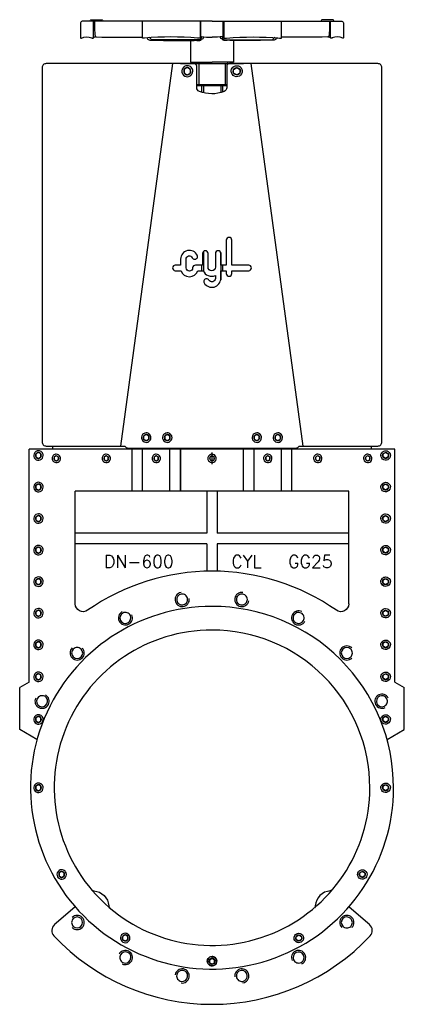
# Model space of a CAD drawing. Extents: x 163 to 894, y 92 to 1965.
import ezdxf

# ---------------------------------------------------------------- set-up
doc = ezdxf.new("R2010")
doc.units = 0
doc.header["$LTSCALE"] = 25
doc.header["$MEASUREMENT"] = 0
doc.linetypes.add('CENTRO', pattern=[2, 1.25, -0.25, 0.25, -0.25])
doc.layers.add('CYL-XDF600A', color=7, linetype='CONTINUOUS')
doc.styles.get("Standard").update_dxf_attribs({"font": 'complex.shx', "height": 6})

msp = doc.modelspace()

# ---------------------------------------------------------------- linework, layer by layer
at = {"layer": 'CYL-XDF600A'}
for p, q in [((503.2, 1882.3), (503.2, 1842.3)), ((553.2, 1882.3), (553.2, 1842.3))]:
    msp.add_line(p, q, dxfattribs=at)
for points in [[(528.2, 1962.3), (281.2, 1962.3, 0.276984), (278.2, 1958.1), (278.2, 1931.3, 0.414214), (279.2, 1930.3), (279.6, 1930.3, 0.101677), (279.8, 1930.4, -0.198744), (299.8, 1930.6, 0.304382), (300.3, 1930.3), (302.1, 1930.3, 0.388879), (302.6, 1930.8), (302.8, 1933.2), (302.8, 1962.3)], [(296.1, 1962.3, -0.414214), (299.1, 1965.3), (318.1, 1965.3, -0.414214), (321.1, 1962.3)], [(304.8, 1962.3, 0.06282), (306.3, 1933.9, 0.304013), (308, 1932.5, -0.00941), (307.4, 1932.6)], [(505.4, 1962.3), (505.4, 1930.8, -0.414214), (504.9, 1930.3), (500.6, 1930.3, -0.096651), (500.4, 1930.4, 0.04266), (400, 1930.3, -0.097092), (399.8, 1930.3), (396.3, 1930.3, -0.414214), (395.8, 1930.8), (395.8, 1962.3)], [(507.8, 1933.5, -0.290358), (506.9, 1934.4, -0.0766), (506.8, 1937.2), (506.8, 1962.3)], [(528.2, 1962.3), (775.2, 1962.3, -0.276984), (778.2, 1958.1), (778.2, 1931.3, -0.414214), (777.2, 1930.3), (776.8, 1930.3, -0.101677), (776.6, 1930.4, 0.198744), (756.5, 1930.6, -0.304382), (756, 1930.3), (754.2, 1930.3, -0.388879), (753.7, 1930.8), (753.5, 1933.2), (753.5, 1962.3)], [(548.6, 1933.5, 0.290358), (549.4, 1934.4, 0.0766), (549.5, 1937.2), (549.5, 1962.3)], [(550.9, 1962.3), (550.9, 1930.8, 0.414214), (551.4, 1930.3), (555.7, 1930.3, 0.096651), (555.9, 1930.4, -0.04266), (656.3, 1930.3, 0.097092), (656.5, 1930.3), (660, 1930.3, 0.414214), (660.5, 1930.8), (660.5, 1962.3)], [(760.2, 1962.3, 0.414214), (757.2, 1965.3), (738.2, 1965.3, 0.414214), (735.2, 1962.3)], [(751.5, 1962.3, -0.06282), (750, 1933.9, -0.304013), (748.3, 1932.5, 0.00941), (748.9, 1932.6)], [(307.4, 1932.6, 0.28363), (302.5, 1930.5)], [(308, 1932.5, 0.008364), (395.8, 1932.4)], [(404.1, 1931.7, 0.368822), (412.9, 1926.3, 0.009634), (505.6, 1926.2, 0.340917), (506.5, 1927.1), (507.4, 1933.5)], [(506.9, 1929.8, 0.065187), (505.4, 1927.5, -0.262185), (505, 1927.2, -0.009121), (412.8, 1927.4, -0.258135), (412.5, 1927.6, 0.068298), (410.9, 1930.1), (409, 1932.4)], [(499.4, 1925.8, 0.03192), (506.6, 1926.2, 0.340917), (507.5, 1927.1), (508.4, 1933.3)], [(507.8, 1933.5, 0.358558), (506.6, 1933), (505.3, 1930.6)], [(507.5, 1927.1, -0.279586), (509.2, 1929.1, -0.094571), (510, 1929.2, 0.353247), (512, 1930.7, -0.076499), (512.7, 1932.4)], [(507.7, 1933.5, 0.036956), (528.2, 1932)], [(548.6, 1933.5, -0.036956), (528.2, 1932)], [(548.8, 1927.1, 0.279586), (547.2, 1929.1, 0.094571), (546.3, 1929.2, -0.353247), (544.4, 1930.7, 0.076499), (543.6, 1932.4)], [(556.9, 1925.8, -0.03192), (549.7, 1926.2, -0.340917), (548.8, 1927.1), (547.9, 1933.3)], [(548.6, 1933.5, -0.358558), (549.7, 1933), (551, 1930.6)], [(652.2, 1931.7, -0.368822), (643.4, 1926.3, -0.009634), (550.7, 1926.2, -0.340917), (549.8, 1927.1), (548.9, 1933.5)], [(549.4, 1929.8, -0.065187), (550.9, 1927.5, 0.262185), (551.3, 1927.2, 0.009121), (643.5, 1927.4, 0.258135), (643.9, 1927.6, -0.068298), (645.4, 1930.1), (647.3, 1932.4)], [(748.3, 1932.5, -0.008364), (660.5, 1932.4)], [(748.9, 1932.6, -0.28363), (753.8, 1930.5)], [(688, 1150.3, 0.356394), (692.9, 1154.3), (843.2, 1154.3, 0.414214), (851.2, 1162.3), (851.2, 1873.8, 0.414214), (843.2, 1881.8), (602.7, 1881.8), (561.2, 1881.8, 0.414214), (556.2, 1876.8), (556.2, 1836, -0.310868), (551, 1828.6, -0.189626), (504.2, 1829, -0.305615), (499.2, 1836.4), (499.2, 1876.8, 0.414214), (494.2, 1881.8), (453.7, 1881.8), (213.2, 1881.8, 0.414214), (205.2, 1873.8), (205.2, 1162.3, 0.414214), (213.2, 1154.3), (363.4, 1154.3, 0.356394), (368.3, 1150.3), (688, 1150.3)], [(481.2, 1877.8, 2.414214), (491.7, 1867.3, 0.414214), (481.2, 1877.8)], [(575.2, 1877.8, -2.414214), (564.7, 1867.3, -0.414214), (575.2, 1877.8)], [(788.2, 854, -0.606896), (764.6, 841.8, 0.153975), (528.2, 916.3, 0.153975), (291.8, 841.8, -0.606896), (268.2, 854)], [(469.3, 875.7, 2.382777), (484.8, 864.2, -107.398096)], [(469.8, 872.7, 2.387391), (481.8, 863.8, 0.418867), (469.8, 872.7, 0.418867)], [(587, 875.7, 2.382777), (598.2, 860, -107.398096)], [(586.5, 872.7, 2.387391), (595.2, 860.6, 0.418867), (586.5, 872.7, 0.418867)], [(528.2, 849.3, 2.414214), (873.2, 504.3, 0.414214), (528.2, 849.3, 0.414214)], [(357.5, 839.3, 2.382777), (375.7, 833.2, -107.398096)], [(358.8, 836.7, 2.387391), (373, 831.9, 0.418867), (358.8, 836.7, 0.418867)], [(698.9, 839.3, 2.382777), (704.6, 821, -107.398096)], [(697.5, 836.7, 2.387391), (702, 822.4, 0.418867), (697.5, 836.7, 0.418867)], [(262.3, 770.2, 2.382777), (281.6, 770, -107.398096)], [(264.4, 768.1, 2.387391), (279.4, 768, 0.418867), (264.4, 768.1, 0.418867)], [(794, 770.2, 2.382777), (793.9, 750.9, -107.398096)], [(791.9, 768.1, 2.387391), (791.8, 753.1, 0.418867), (791.9, 768.1, 0.418867)], [(193.1, 675, 2.382777), (211.5, 680.8, -107.398096)], [(195.8, 673.7, 2.387391), (210.1, 678.2, 0.418867), (195.8, 673.7, 0.418867)], [(863.2, 675, 2.382777), (857.1, 656.8, -107.398096)], [(860.5, 673.7, 2.387391), (855.8, 659.5, 0.418867), (860.5, 673.7, 0.418867)], [(299.8, 309.8, 0.206846), (303.4, 308, -0.38564), (331.8, 279.5, 0.206846), (333.6, 276, 0.206846)], [(756.5, 309.8, -0.206846), (753, 308, 0.38564), (724.5, 279.5, -0.206846), (722.7, 276, -0.206846)], [(267.8, 278), (232, 246.9), (228.8, 244.1, 0.425327), (227.7, 222.5, 0.433098), (828.7, 222.5, 0.425327), (827.6, 244.1), (824.3, 246.9), (788.5, 278)], [(264.4, 240.6, 2.387391), (264.5, 255.5, 0.418867), (264.4, 240.6, 0.418867)], [(262.3, 238.5, 2.382777), (262.5, 257.7, -107.398096)], [(794, 238.5, 2.382777), (774.8, 238.6, -107.398096)], [(791.9, 240.6, 2.387391), (776.9, 240.7, 0.418867), (791.9, 240.6, 0.418867)], [(357.5, 169.3, 2.382777), (351.7, 187.7, -107.398096)], [(358.8, 172, 2.387391), (354.3, 186.3, 0.418867), (358.8, 172, 0.418867)], [(698.9, 169.3, 2.382777), (680.6, 175.4, -107.398096)], [(697.5, 172, 2.387391), (683.3, 176.7, 0.418867), (697.5, 172, 0.418867)], [(469.3, 133, 2.382777), (458.2, 148.7, -107.398096)], [(469.8, 135.9, 2.387391), (461.1, 148.1, 0.418867), (469.8, 135.9, 0.418867)], [(587, 133, 2.382777), (571.5, 144.4, -107.398096)], [(586.5, 135.9, 2.387391), (574.5, 144.8, 0.418867), (586.5, 135.9, 0.418867)]]:
    msp.add_lwpolyline(points, format="xyb", dxfattribs=at)
for points in [[(487.2, 1926), (487.2, 1884.3), (528.2, 1884.3)], [(569.2, 1926), (569.2, 1884.3), (528.2, 1884.3)], [(355.1, 1154.3), (453.7, 1881.8)], [(468.2, 1882.3), (588.2, 1882.3)], [(468.2, 1881.8), (468.2, 1882.3)], [(481.2, 1874.2), (475.2, 1870.8), (475.2, 1863.9), (481.2, 1860.5), (487.1, 1863.9), (487.1, 1870.8), (481.2, 1874.2)], [(498.7, 1884.3), (498.7, 1882.3)], [(557.7, 1884.3), (557.7, 1882.3)], [(575.2, 1874.2), (581.1, 1870.8), (581.1, 1863.9), (575.2, 1860.5), (569.2, 1863.9), (569.2, 1870.8), (575.2, 1874.2)], [(588.2, 1881.8), (588.2, 1882.3)], [(701.2, 1154.3), (602.7, 1881.8)], [(499.2, 1842.3), (556.2, 1842.3)], [(499.2, 1840.3), (556.2, 1840.3)], [(508.2, 1840.3), (508.2, 1827.5)], [(511.7, 1840.3), (511.7, 1826.5)], [(544.7, 1840.3), (544.7, 1826.5)], [(548.2, 1840.3), (548.2, 1827.5)], [(511.7, 1524.2), (511.7, 1487.4)], [(544.7, 1522.2), (544.7, 1470.3)], [(508.2, 1498.4), (508.2, 1487.9)], [(548.2, 1498.4), (548.2, 1487.9)], [(875.7, 1148.3), (180.7, 1148.3)], [(180.7, 705.3), (180.7, 1148.3)], [(225.2, 1154.3), (225.2, 1148.3)], [(376.2, 1068.3), (376.2, 1150.3)], [(396.2, 1068.3), (396.2, 1148.3)], [(448.2, 1068.3), (448.2, 1148.3)], [(468.2, 1068.3), (468.2, 1150.3)], [(469.2, 1068.3), (469.2, 1150.3)], [(588.2, 1068.3), (588.2, 1150.3)], [(608.2, 1068.3), (608.2, 1148.3)], [(660.2, 1068.3), (660.2, 1148.3)], [(680.2, 1068.3), (680.2, 1150.3)], [(831.2, 1148.3), (831.2, 1154.3)], [(875.7, 705.3), (875.7, 1148.3)], [(788.2, 1068.3), (268.2, 1068.3)], [(268.2, 854), (268.2, 1068.3)], [(518.2, 1068.3), (518.2, 988.3)], [(538.2, 1068.3), (538.2, 988.3)], [(788.2, 854), (788.2, 1068.3)], [(518.2, 988.3), (268.2, 988.3)], [(788.2, 988.3), (538.2, 988.3)], [(518.2, 968.3), (268.2, 968.3)], [(518.2, 968.3), (518.2, 916.2)], [(788.2, 968.3), (538.2, 968.3)], [(538.2, 968.3), (538.2, 916.2)], [(180.7, 705.3), (162.7, 694.9)], [(162.7, 614.9), (162.7, 694.9)], [(875.7, 705.3), (893.7, 694.9)], [(893.7, 614.9), (893.7, 694.9)], [(195.5, 596), (162.7, 614.9)], [(860.8, 596), (893.7, 614.9)]]:
    msp.add_lwpolyline(points, dxfattribs=at)
for points in [[(481.2, 1874.2, 2.414214), (488, 1867.3, 0.414214)], [(575.2, 1874.2, -2.414214), (568.3, 1867.3, -0.414214)], [(565.8, 1487.9), (593.1, 1487.9), (597.9, 1487.9, 1), (597.9, 1498.4), (593.1, 1498.4), (565.8, 1498.4), (565.8, 1545.9, 1), (555.4, 1545.9), (555.4, 1498.4), (544.9, 1498.4), (544.9, 1520.6, 1), (534.5, 1520.6), (534.5, 1494.5, -1), (520.6, 1494.5), (520.6, 1520.6, 1), (510.2, 1520.6), (510.2, 1498.4), (496.6, 1498.4, 0.414214), (491.4, 1493.1, -1), (478.9, 1493.1), (478.9, 1509.8, -0.794623), (490.7, 1512.5, 1), (500.1, 1517.1, 0.794623), (468.5, 1509.8), (468.5, 1498.4), (458.4, 1498.4, 1), (458.4, 1487.9), (469.3, 1487.9, 0.722745), (501, 1487.9), (511.5, 1487.9, 0.419737), (534.5, 1478.6), (534.5, 1473.2, -0.767176), (522.3, 1470, 1), (513.2, 1464.7, 0.767176), (544.9, 1473.2), (544.9, 1487.9), (555.4, 1487.9), (555.4, 1482.4, 1), (565.8, 1482.4)], [(403.2, 1179.3, 2.414214), (412.2, 1170.3, 0.414214)], [(403.2, 1176, 2.414214), (408.9, 1170.3, 0.414214)], [(443.2, 1179.3, 2.414214), (452.2, 1170.3, 0.414214)], [(443.2, 1176, 2.414214), (448.9, 1170.3, 0.414214)], [(613.2, 1179.3, 2.414214), (622.2, 1170.3, 0.414214)], [(613.2, 1176, 2.414214), (618.9, 1170.3, 0.414214)], [(653.2, 1179.3, 2.414214), (662.2, 1170.3, 0.414214)], [(653.2, 1176, 2.414214), (658.9, 1170.3, 0.414214)], [(198.2, 1145.3, 2.414214), (207.2, 1136.3, 0.414214)], [(858.2, 1145.3, -2.414214), (849.2, 1136.3, -0.414214)], [(198.2, 1142, 2.414214), (203.9, 1136.3, 0.414214)], [(224.2, 1130.8, 2.414214), (232.2, 1138.8, 0.414214)], [(227.6, 1130.8, 2.414214), (232.2, 1135.4, 0.414214)], [(319.2, 1130.8, 2.414214), (327.2, 1138.8, 0.414214)], [(322.6, 1130.8, 2.414214), (327.2, 1135.4, 0.414214)], [(414.2, 1130.8, 2.414214), (422.2, 1138.8, 0.414214)], [(417.6, 1130.8, 2.414214), (422.2, 1135.4, 0.414214)], [(520.2, 1130.8, 2.414214), (528.2, 1138.8, 0.414214)], [(523.6, 1130.8, 2.414214), (528.2, 1135.4, 0.414214)], [(626.2, 1130.8, 2.414214), (634.2, 1138.8, 0.414214)], [(629.6, 1130.8, 2.414214), (634.2, 1135.4, 0.414214)], [(721.2, 1130.8, 2.414214), (729.2, 1138.8, 0.414214)], [(724.6, 1130.8, 2.414214), (729.2, 1135.4, 0.414214)], [(816.2, 1130.8, 2.414214), (824.2, 1138.8, 0.414214)], [(819.6, 1130.8, 2.414214), (824.2, 1135.4, 0.414214)], [(858.2, 1142, -2.414214), (852.4, 1136.3, -0.414214)], [(198.2, 1085.3, 2.414214), (207.2, 1076.3, 0.414214)], [(198.2, 1082, 2.414214), (203.9, 1076.3, 0.414214)], [(858.2, 1085.3, -2.414214), (849.2, 1076.3, -0.414214)], [(858.2, 1082, -2.414214), (852.4, 1076.3, -0.414214)], [(198.2, 1025.3, 2.414214), (207.2, 1016.3, 0.414214)], [(198.2, 1022, 2.414214), (203.9, 1016.3, 0.414214)], [(858.2, 1025.3, -2.414214), (849.2, 1016.3, -0.414214)], [(858.2, 1022, -2.414214), (852.4, 1016.3, -0.414214)], [(198.2, 965.3, 2.414214), (207.2, 956.3, 0.414214)], [(198.2, 962, 2.414214), (203.9, 956.3, 0.414214)], [(858.2, 965.3, -2.414214), (849.2, 956.3, -0.414214)], [(858.2, 962, -2.414214), (852.4, 956.3, -0.414214)], [(198.2, 905.3, 2.414214), (207.2, 896.3, 0.414214)], [(198.2, 902, 2.414214), (203.9, 896.3, 0.414214)], [(858.2, 905.3, -2.414214), (849.2, 896.3, -0.414214)], [(858.2, 902, -2.414214), (852.4, 896.3, -0.414214)], [(198.2, 845.3, 2.414214), (207.2, 836.3, 0.414214)], [(858.2, 845.3, -2.414214), (849.2, 836.3, -0.414214)], [(198.2, 842, 2.414214), (203.9, 836.3, 0.414214)], [(858.2, 842, -2.414214), (852.4, 836.3, -0.414214)], [(528.2, 804.3, 2.414214), (828.2, 504.3, 0.414214)], [(198.2, 785.3, 2.414214), (207.2, 776.3, 0.414214)], [(198.2, 782, 2.414214), (203.9, 776.3, 0.414214)], [(858.2, 785.3, -2.414214), (849.2, 776.3, -0.414214)], [(858.2, 782, -2.414214), (852.4, 776.3, -0.414214)], [(198.2, 724.3, 2.414214), (207.2, 715.3, 0.414214)], [(198.2, 721, 2.414214), (203.9, 715.3, 0.414214)], [(858.2, 724.3, -2.414214), (849.2, 715.3, -0.414214)], [(858.2, 721, -2.414214), (852.4, 715.3, -0.414214)], [(198.2, 643.3, 2.414214), (207.2, 634.3, 0.414214)], [(198.2, 640, 2.414214), (203.9, 634.3, 0.414214)], [(858.2, 643.3, -2.414214), (849.2, 634.3, -0.414214)], [(858.2, 640, -2.414214), (852.4, 634.3, -0.414214)], [(198.2, 513.3, 2.414214), (207.2, 504.3, 0.414214)], [(198.2, 510, 2.414214), (203.9, 504.3, 0.414214)], [(858.2, 513.3, -2.414214), (849.2, 504.3, -0.414214)], [(858.2, 510, -2.414214), (852.4, 504.3, -0.414214)], [(242.4, 348.3, 2.414214), (251.4, 339.3, 0.414214)], [(242.4, 345, 2.414214), (248.1, 339.3, 0.414214)], [(813.9, 348.3, -2.414214), (804.9, 339.3, -0.414214)], [(813.9, 345, -2.414214), (808.2, 339.3, -0.414214)], [(363.2, 227.5, 2.414214), (372.2, 218.5, 0.414214)], [(693.2, 227.5, -2.414214), (684.2, 218.5, -0.414214)], [(363.2, 224.3, 2.414214), (368.9, 218.5, 0.414214)], [(693.2, 224.3, -2.414214), (687.4, 218.5, -0.414214)], [(528.2, 183.3, 2.414214), (537.2, 174.3, 0.414214)], [(528.2, 183.3, -2.414214), (519.2, 174.3, -0.414214)], [(528.2, 180, -2.414214), (522.4, 174.3, -0.414214)], [(528.2, 180, 2.414214), (533.9, 174.3, 0.414214)]]:
    msp.add_lwpolyline(points, format="xyb", close=True, dxfattribs=at)
for points in [[(403.2, 1176), (398.2, 1173.2), (398.2, 1167.5), (403.2, 1164.6), (408.1, 1167.5), (408.1, 1173.2)], [(443.2, 1176), (438.2, 1173.2), (438.2, 1167.5), (443.2, 1164.6), (448.1, 1167.5), (448.1, 1173.2)], [(613.2, 1176), (608.2, 1173.2), (608.2, 1167.5), (613.2, 1164.6), (618.1, 1167.5), (618.1, 1173.2)], [(653.2, 1176), (648.2, 1173.2), (648.2, 1167.5), (653.2, 1164.6), (658.1, 1167.5), (658.1, 1173.2)], [(198.2, 1142), (193.2, 1139.2), (193.2, 1133.5), (198.2, 1130.6), (203.1, 1133.5), (203.1, 1139.2)], [(228.2, 1128.5), (232.2, 1126.3), (236.1, 1128.5), (236.1, 1133.1), (232.2, 1135.4), (228.2, 1133.1)], [(323.2, 1128.5), (327.2, 1126.3), (331.1, 1128.5), (331.1, 1133.1), (327.2, 1135.4), (323.2, 1133.1)], [(418.2, 1128.5), (422.2, 1126.3), (426.1, 1128.5), (426.1, 1133.1), (422.2, 1135.4), (418.2, 1133.1)], [(524.2, 1128.5), (528.2, 1126.3), (532.1, 1128.5), (532.1, 1133.1), (528.2, 1135.4), (524.2, 1133.1)], [(630.2, 1128.5), (634.2, 1126.3), (638.1, 1128.5), (638.1, 1133.1), (634.2, 1135.4), (630.2, 1133.1)], [(725.2, 1128.5), (729.2, 1126.3), (733.1, 1128.5), (733.1, 1133.1), (729.2, 1135.4), (725.2, 1133.1)], [(820.2, 1128.5), (824.2, 1126.3), (828.1, 1128.5), (828.1, 1133.1), (824.2, 1135.4), (820.2, 1133.1)], [(858.2, 1142), (863.1, 1139.2), (863.1, 1133.5), (858.2, 1130.6), (853.2, 1133.5), (853.2, 1139.2)], [(198.2, 1082), (193.2, 1079.2), (193.2, 1073.5), (198.2, 1070.6), (203.1, 1073.5), (203.1, 1079.2)], [(858.2, 1082), (863.1, 1079.2), (863.1, 1073.5), (858.2, 1070.6), (853.2, 1073.5), (853.2, 1079.2)], [(198.2, 1022), (193.2, 1019.2), (193.2, 1013.5), (198.2, 1010.6), (203.1, 1013.5), (203.1, 1019.2)], [(858.2, 1022), (863.1, 1019.2), (863.1, 1013.5), (858.2, 1010.6), (853.2, 1013.5), (853.2, 1019.2)], [(198.2, 962), (193.2, 959.2), (193.2, 953.5), (198.2, 950.6), (203.1, 953.5), (203.1, 959.2)], [(858.2, 962), (863.1, 959.2), (863.1, 953.5), (858.2, 950.6), (853.2, 953.5), (853.2, 959.2)], [(198.2, 902), (193.2, 899.2), (193.2, 893.5), (198.2, 890.6), (203.1, 893.5), (203.1, 899.2)], [(858.2, 902), (863.1, 899.2), (863.1, 893.5), (858.2, 890.6), (853.2, 893.5), (853.2, 899.2)], [(198.2, 842), (193.2, 839.2), (193.2, 833.5), (198.2, 830.6), (203.1, 833.5), (203.1, 839.2)], [(858.2, 842), (863.1, 839.2), (863.1, 833.5), (858.2, 830.6), (853.2, 833.5), (853.2, 839.2)], [(198.2, 782), (193.2, 779.2), (193.2, 773.5), (198.2, 770.6), (203.1, 773.5), (203.1, 779.2)], [(858.2, 782), (863.1, 779.2), (863.1, 773.5), (858.2, 770.6), (853.2, 773.5), (853.2, 779.2)], [(198.2, 721), (193.2, 718.2), (193.2, 712.5), (198.2, 709.6), (203.1, 712.5), (203.1, 718.2)], [(858.2, 721), (863.1, 718.2), (863.1, 712.5), (858.2, 709.6), (853.2, 712.5), (853.2, 718.2)], [(198.2, 640), (193.2, 637.2), (193.2, 631.5), (198.2, 628.6), (203.1, 631.5), (203.1, 637.2)], [(858.2, 640), (863.1, 637.2), (863.1, 631.5), (858.2, 628.6), (853.2, 631.5), (853.2, 637.2)], [(198.2, 510), (193.2, 507.2), (193.2, 501.5), (198.2, 498.6), (203.1, 501.5), (203.1, 507.2)], [(858.2, 510), (863.1, 507.2), (863.1, 501.5), (858.2, 498.6), (853.2, 501.5), (853.2, 507.2)], [(242.4, 345), (237.4, 342.2), (237.4, 336.5), (242.4, 333.6), (247.3, 336.5), (247.3, 342.2)], [(813.9, 345), (818.9, 342.2), (818.9, 336.5), (813.9, 333.6), (809, 336.5), (809, 342.2)], [(363.2, 224.3), (358.2, 221.4), (358.2, 215.7), (363.2, 212.8), (368.1, 215.7), (368.1, 221.4)], [(693.2, 224.3), (698.1, 221.4), (698.1, 215.7), (693.2, 212.8), (688.2, 215.7), (688.2, 221.4)], [(528.2, 180), (533.1, 177.2), (533.1, 171.5), (528.2, 168.6), (523.2, 171.5), (523.2, 177.2)], [(528.2, 180), (523.2, 177.2), (523.2, 171.5), (528.2, 168.6), (533.1, 171.5), (533.1, 177.2)]]:
    msp.add_lwpolyline(points, close=True, dxfattribs=at)
at = {"layer": 'CYL-XDF600A', "linetype": 'CENTRO', "ltscale": 6}
msp.add_lwpolyline([(528.2, 1119.8), (528.2, 1141.8)], dxfattribs=at)

# ---------------------------------------------------------------- texts
at = {"layer": 'CYL-XDF600A'}
for s, p in [('DN-600', (322.8, 922.5)), ('CYL', (565, 922.5)), ('GG25', (673.1, 922.5))]:
    msp.add_text(s, height=24, dxfattribs=at).set_placement(p)

doc.saveas('drawing.dxf')
